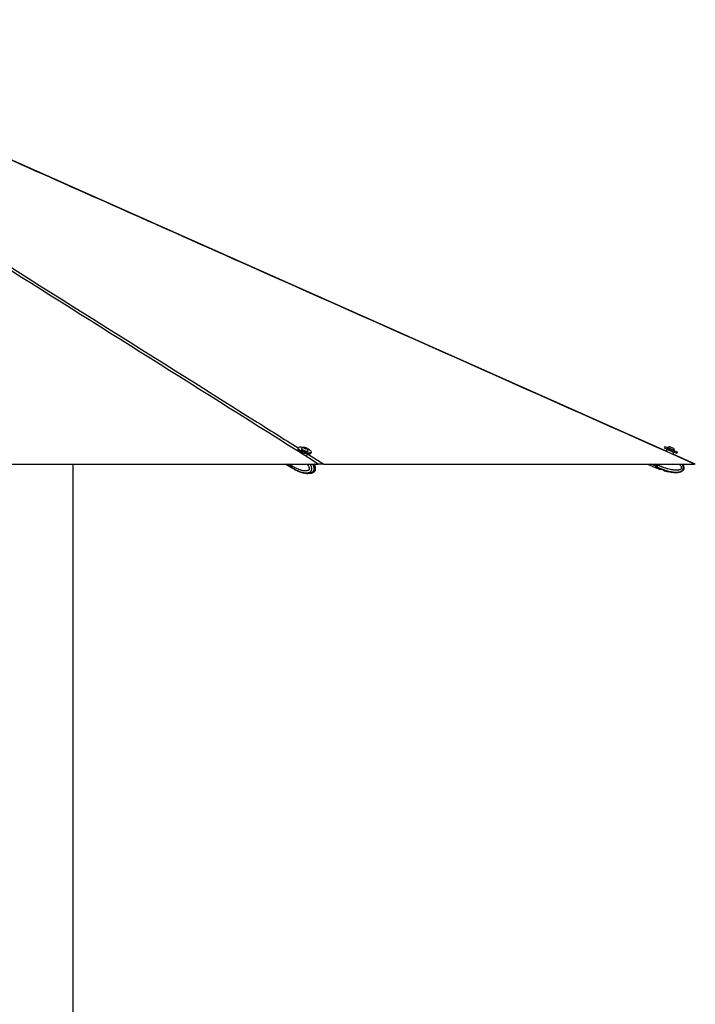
# Model space of a CAD drawing. Header units: millimetres. Extents: x 20 to 26059, y 28 to 17777.
# Tile 46 of 90: x 14146 to 16000, y 5287 to 7988. Entities that reach past the tile are written whole.
import ezdxf

# ---------------------------------------------------------------- set-up
doc = ezdxf.new("R2010")
doc.units = ezdxf.units.MM
doc.header["$LTSCALE"] = 2
doc.layers.add('COMPONENT_GEOMETRY', color=7, linetype='Continuous')
doc.styles.add('SLDTEXTSTYLE0', font='TXT', dxfattribs={"width": 0.75})
doc.dimstyles.new('SLDDIMSTYLE0', dxfattribs={"dimtxt": 150, "dimasz": 6.604, "dimexe": 0, "dimexo": 0.0625, "dimgap": 37.5, "dimtad": 0, "dimtih": 1, "dimtoh": 1, "dimdec": 0, "dimrnd": 1e-09, "dimzin": 12, "dimdsep": 46, "dimtxsty": 'SLDTEXTSTYLE0', "dimsah": 1, "dimcen": 0.09, "dimadec": 0, "dimazin": 3, "dimtfac": 1, "dimtdec": 0, "dimtofl": 0, "dimtmove": 0, "dimatfit": 3, "dimfxl": 1, "dimfrac": 2, "dimtolj": 1, "dimtzin": 12, "dimarcsym": 0})

# ---------------------------------------------------------------- blocks, each defined once
blk = doc.blocks.new('_D_3')
at = {"layer": 'COMPONENT_GEOMETRY', "color": 7}
for p, q in [((14292.5, 6769.1), (14292.5, 4771.6)), ((13992.4, 4741.1), (13946.7, 4741.1)), ((13946.7, 4741.1), (13946.7, 4503)), ((14592.6, 4741.1), (14638.3, 4741.1)), ((14638.3, 4741.1), (14638.3, 4503)), ((13946.7, 4503), (13992.4, 4503)), ((14638.3, 4503), (14592.6, 4503)), ((14292.5, 2281.1), (14292.5, 4278.6)), ((9299, 2281.1), (14298.9, 2281.1))]:
    blk.add_line(p, q, dxfattribs=at)
for points in [[(14292.5, 6769.1), (14291.5, 6762.5), (14293.6, 6762.5)], [(14292.5, 2281.1), (14293.6, 2287.7), (14291.5, 2287.7)]]:
    blk.add_solid(points, dxfattribs=at)
at = {"layer": 'COMPONENT_GEOMETRY', "color": 7, "char_height": 150, "attachment_point": 1, "style": 'SLDTEXTSTYLE0'}
for s, insert in [('7\'4.35"', (13992.4, 4696.3)), ('2244mm', (13883.4, 4471.9))]:
    blk.add_mtext(s, dxfattribs=dict(at, insert=insert))

msp = doc.modelspace()

# ---------------------------------------------------------------- linework, layer by layer
at = {"color": 7, "linetype": 'Continuous', "lineweight": 25}
for p, q in [((14910.51, 6813.15), (14909.52, 6809.94)), ((14919.61, 6811.1), (14919.39, 6810.4)), ((14926.95, 6813.89), (14929.57, 6813.78)), ((14927.4, 6812.74), (14926.95, 6813.89)), ((14930.48, 6811.49), (14927.4, 6812.74)), ((14929.04, 6812.07), (14929.57, 6813.78)), ((14929.57, 6813.78), (14932.65, 6812.53)), ((14933.1, 6811.38), (14930.48, 6811.49)), ((14932.3, 6811.41), (14932.65, 6812.53)), ((14932.65, 6812.53), (14933.1, 6811.38)), ((14937.54, 6804.79), (14937.76, 6805.49)), ((15916.03, 6817.11), (15914.63, 6813.9)), ((15914.63, 6813.9), (15935.92, 6804.58)), ((15916.03, 6817.11), (15937.32, 6807.78)), ((15921.83, 6809.66), (15919.52, 6804.38)), ((15924.85, 6814.07), (15924.55, 6813.38)), ((15924.85, 6814.07), (15942.23, 6806.47)), ((15931.11, 6816.51), (15939.79, 6812.71)), ((15935.92, 6804.58), (15949.07, 6798.82)), ((15937.32, 6807.78), (15950.47, 6802.03)), ((15939.79, 6812.71), (15939.81, 6812.7)), ((15941.95, 6805.76), (15942.26, 6806.45)), ((15942.23, 6806.47), (15942.26, 6806.45)), ((14934.76, 6792.39), (14936.2, 6797.05)), ((14945.44, 6798.84), (14946.43, 6802.05)), ((15938.84, 6796.14), (15941.07, 6801.23)), ((15999.68, 6769.1), (15938.84, 6796.15)), ((15949.07, 6798.82), (15950.47, 6802.03)), ((12510.47, 6769.07), (14965.6, 6769.07)), ((14876.36, 6769.07), (14892.32, 6759.18)), ((14890.52, 6769.07), (14889.51, 6765.81)), ((14890.97, 6769.07), (14889.91, 6765.64)), ((14892.1, 6764.2), (14890.06, 6765.46)), ((14890.46, 6760.97), (14892.41, 6759.77)), ((14892.1, 6764.21), (14893.61, 6769.07)), ((14892.1, 6764.21), (14892.1, 6764.2)), ((14892.41, 6759.77), (14892.53, 6759.68)), ((14892.8, 6758.88), (14894.91, 6757.57)), ((14903.25, 6752.91), (14907.3, 6750.98)), ((14980.62, 6769.07), (15997.57, 6769.07)), ((15868.17, 6769.07), (15889.58, 6759.69)), ((15891.15, 6763.26), (15889.58, 6759.69)), ((15890.13, 6759.45), (15893.25, 6758.09)), ((15893.12, 6767.77), (15891.15, 6763.26)), ((15891.89, 6762.94), (15894.64, 6761.73)), ((15893.69, 6769.07), (15893.12, 6767.77)), ((15894.81, 6761.65), (15893.25, 6758.09)), ((15899.43, 6755.51), (15893.25, 6758.09)), ((15893.35, 6767.67), (15893.9, 6767.43)), ((15893.91, 6769.07), (15893.41, 6767.94)), ((15896.79, 6766.17), (15893.9, 6767.43)), ((15894.64, 6761.73), (15894.81, 6761.65)), ((15896.79, 6766.18), (15898.06, 6769.07)), ((15896.79, 6766.18), (15896.79, 6766.17)), ((15899.86, 6755.41), (15899.51, 6755.49)), ((15899.86, 6755.41), (15903.1, 6755.29)), ((15906.03, 6754.88), (15911.74, 6752.95)), ((15914.23, 6751.54), (15916.73, 6749.74)), ((14910.21, 6749.57), (14911.29, 6749.22)), ((14911.29, 6749.22), (14915.65, 6747.78)), ((14951.87, 6746.41), (14952.2, 6746.6))]:
    msp.add_line(p, q, dxfattribs=at)
at = {"color": 8, "linetype": 'Continuous', "lineweight": 25}
for p, q in [((14933.02, 6796.11), (14933.44, 6797.44)), ((14936.18, 6797), (14980.62, 6769.07)), ((14889.93, 6761.3), (14877.4, 6769.07)), ((14889.51, 6765.81), (14884.25, 6769.07)), ((14890.06, 6765.46), (14891.18, 6769.07)), ((15891.15, 6763.26), (15877.89, 6769.07)), ((15893.12, 6767.77), (15890.17, 6769.07)), ((15892.23, 6765.73), (15892.39, 6765.66)), ((15893.23, 6768.02), (15893.41, 6767.94)), ((15893.96, 6769.07), (15893.35, 6767.67)), ((15893.9, 6767.43), (15894.62, 6769.07))]:
    msp.add_line(p, q, dxfattribs=at)
at = {"color": 7, "linetype": 'Continuous', "lineweight": 25, "flags": 128}
for points in [[(15919.65, 6804.68), (14036.02, 7642.03), (13258.96, 7987.58)], [(14909.52, 6809.94), (14909.45, 6809.48), (14909.79, 6808.29), (14910.81, 6806.96), (14912.47, 6805.52), (14914.71, 6804.05), (14917.44, 6802.58)], [(14924.48, 6814.17), (14921.59, 6814.7), (14918.47, 6815.06), (14915.73, 6815.14), (14913.49, 6814.93), (14911.82, 6814.43), (14910.79, 6813.68), (14910.44, 6812.69), (14910.78, 6811.5), (14911.8, 6810.16), (14913.46, 6808.73), (14915.7, 6807.25), (14918.43, 6805.79)], [(14918.43, 6805.79), (14921.55, 6804.39), (14924.93, 6803.12), (14928.45, 6802.02), (14931.96, 6801.13), (14935.35, 6800.5), (14938.47, 6800.13), (14941.2, 6800.06), (14943.45, 6800.27), (14945.12, 6800.76), (14946.15, 6801.52), (14946.5, 6802.51), (14946.16, 6803.69), (14945.14, 6805.03), (14943.47, 6806.46), (14941.23, 6807.94), (14938.5, 6809.41), (14935.46, 6810.77)], [(14919.39, 6810.4), (14919.37, 6810.03), (14919.82, 6809.15), (14920.91, 6808.15), (14922.56, 6807.11), (14924.65, 6806.11), (14927.02, 6805.22), (14929.5, 6804.5), (14931.91, 6804.02), (14934.06, 6803.79)], [(14919.83, 6811.45), (14919.81, 6811.43), (14919.58, 6810.73), (14920.03, 6809.85), (14921.12, 6808.85), (14922.77, 6807.81), (14924.86, 6806.81), (14927.24, 6805.91), (14929.72, 6805.2), (14932.12, 6804.71), (14934.27, 6804.49)], [(14932.82, 6810.73), (14933.98, 6810.82), (14934.54, 6811.18), (14934.42, 6811.77), (14933.62, 6812.49), (14932.28, 6813.22), (14930.59, 6813.87), (14928.82, 6814.33), (14927.23, 6814.54), (14926.07, 6814.45), (14925.5, 6814.08), (14925.63, 6813.5), (14926.43, 6812.78), (14927.77, 6812.04), (14929.46, 6811.39), (14931.23, 6810.93), (14932.82, 6810.73)], [(14934.06, 6803.79), (14935.79, 6803.85), (14936.98, 6804.19), (14937.54, 6804.78), (14937.54, 6804.79)], [(14934.27, 6804.49), (14936.01, 6804.55), (14937.2, 6804.89), (14937.76, 6805.48), (14937.78, 6805.91)], [(14917.44, 6802.58), (14920.56, 6801.19), (14923.94, 6799.91), (14927.45, 6798.81), (14930.97, 6797.93), (14934.36, 6797.29), (14937.48, 6796.93), (14940.21, 6796.85), (14942.46, 6797.06), (14944.13, 6797.56), (14945.16, 6798.31), (14945.44, 6798.84)], [(14889.91, 6765.64), (14889.91, 6765.63), (14889.92, 6765.6), (14889.95, 6765.56), (14889.99, 6765.51), (14890.06, 6765.46)], [(14889.93, 6761.3), (14891.47, 6759.77), (14892.56, 6759.03)], [(15964.52, 6769.07), (15966.29, 6766.08), (15966.92, 6764.71), (15967.69, 6762.66), (15968.22, 6760.5), (15968.38, 6759.41), (15968.4, 6757.17), (15968.25, 6756.04), (15967.81, 6754.46), (15967.09, 6752.93), (15966.16, 6751.59), (15964.99, 6750.37), (15964.06, 6749.6), (15961.98, 6748.3), (15960.86, 6747.75), (15958.86, 6746.98), (15956.79, 6746.37), (15954.64, 6745.91), (15952.46, 6745.57), (15949.53, 6745.29), (15946.57, 6745.17), (15943.59, 6745.19), (15940.61, 6745.33), (15937.58, 6745.59), (15934.56, 6745.94), (15931.54, 6746.39), (15928.53, 6746.91), (15922.81, 6748.12), (15917.13, 6749.56), (15917.13, 6749.56)]]:
    msp.add_lwpolyline(points, dxfattribs=at)
at = {"color": 7, "linetype": 'Continuous', "lineweight": 25}
for centre, radius, start, end in [((14927.33, 6803.92), 10.63, 93.87392, 134.91376), ((14927.33, 6803.92), 10.63, 10.73746, 51.7773), ((15931.64, 6805.89), 10.63, 92.89799, 129.6955), ((15931.64, 6805.89), 10.63, 3.01874, 39.81625), ((14894.12, 6763.97), 4.96, 158.22892, 212.53658), ((15892.08, 6763.47), 0.561, 163.20005, 250.75748)]:
    msp.add_arc(centre, radius, start, end, dxfattribs=at)
at = {"color": 8, "linetype": 'Continuous', "lineweight": 25}
msp.add_arc((14899.87, 6765.54), 9.39, 218.58625, 238.06475, dxfattribs=at)
at = {"color": 7, "linetype": 'Continuous', "lineweight": 25}
for centre, major_axis, ratio, start_param, end_param in [((15931.45, 6805.45), (9.62, -4.21), 0.0157927, 3.1415927, 6.2831853), ((15931.85, 6806.36), (8.7, -3.81), 0.0174551, 3.1771865, 6.2850224), ((15931.85, 6806.36), (5.04, -2.21), 0.0174551, 3.1414403, 6.2833376), ((14894.24, 6765.51), (3.12, 5.12), 0.6360672, 1.9489599, 2.9115106), ((14904.16, 6777.42), (11.31, 18.58), 0.63517, 2.9111431, 3.1364448), ((15898.31, 6779.61), (8.48, 19.37), 0.0174551, 3.2216958, 3.7498382), ((15898.86, 6779.37), (8.72, 19.92), 0.0169735, 3.1415927, 3.7498382), ((15898.31, 6779.61), (7.32, 16.72), 0.0174551, 3.1415927, 3.7328159), ((15893.27, 6767.71), (2.17, 4.95), 0.0174551, 3.7498382, 4.712389), ((15893.82, 6767.47), (2.41, 5.5), 0.0157096, 3.7498382, 4.712389), ((15893.36, 6767.96), (1.2, 2.75), 0.0174551, 3.7328159, 4.712389)]:
    msp.add_ellipse(centre, major_axis=major_axis, ratio=ratio, start_param=start_param, end_param=end_param, dxfattribs=at)
at = {"color": 8, "linetype": 'Continuous', "lineweight": 25}
for centre, major_axis, start_param, end_param in [((15931.85, 6806.36), (8.7, -3.81), 3.1397556, 3.1771865), ((15898.31, 6779.61), (8.48, 19.37), 3.1410975, 3.2216958)]:
    msp.add_ellipse(centre, major_axis=major_axis, ratio=0.0174551, start_param=start_param, end_param=end_param, dxfattribs=at)
at = {"color": 7, "linetype": 'Continuous', "lineweight": 25}
for points, knots in [([(14965.6, 6769.07), (14676.18, 6951.04), (14241.11, 7224.59), (13660.55, 7589.76), (13304.28, 7813.92), (13093.86, 7946.57), (13028.83, 7987.57)], [0, 0, 0, 0, 0.4481331, 0.6736362, 0.8991393, 1, 1, 1, 1]), ([(15997.57, 6769.07), (15588.21, 6951.04), (14972.87, 7224.59), (14151.56, 7589.76), (13647.47, 7813.92), (13349.41, 7946.57), (13257.29, 7987.57)], [0, 0, 0, 0, 0.4481331, 0.6736362, 0.8991393, 1, 1, 1, 1]), ([(15923.15, 6810.17), (15923.04, 6810.21), (15922.82, 6810.28), (15922.48, 6810.24), (15922.17, 6810.1), (15921.96, 6809.9), (15921.87, 6809.74), (15921.84, 6809.67), (15921.83, 6809.66)], [0, 0, 0, 0, 0.2146235, 0.4292464, 0.643886, 0.8585536, 0.9678136, 1, 1, 1, 1]), ([(15941.07, 6801.23), (15941.07, 6801.25), (15941.1, 6801.32), (15941.15, 6801.5), (15941.16, 6801.78), (15941.05, 6802.11), (15940.85, 6802.39), (15940.65, 6802.5), (15940.55, 6802.55)], [0, 0, 0, 0, 0.0321864, 0.1414464, 0.356114, 0.5707536, 0.7853765, 1, 1, 1, 1]), ([(14892.1, 6764.2), (14892.01, 6763.9), (14891.84, 6763.29), (14891.73, 6762.4), (14891.73, 6761.56), (14891.86, 6760.85), (14892.08, 6760.27), (14892.28, 6759.94), (14892.4, 6759.78), (14892.41, 6759.77)], [0, 0, 0, 0, 0.1727117, 0.3504341, 0.523145, 0.7008597, 0.8420721, 0.9859711, 1, 1, 1, 1]), ([(14894.9, 6757.57), (14897.23, 6756.15), (14899.66, 6754.66), (14902.18, 6753.41), (14902.3, 6753.35)], [0, 0, 0, 0, 0.9545168, 1, 1, 1, 1]), ([(14902.34, 6753.32), (14902.31, 6753.34), (14902.25, 6753.36), (14902.28, 6753.36), (14902.4, 6753.31), (14902.6, 6753.22), (14902.89, 6753.09), (14903.13, 6752.97), (14903.25, 6752.91)], [0, 0, 0, 0, 0.1670415, 0.338809, 0.5058933, 0.6782451, 0.8365005, 1, 1, 1, 1]), ([(14907.3, 6750.98), (14907.55, 6750.87), (14908.05, 6750.63), (14908.99, 6750.17), (14909.72, 6749.81), (14910.12, 6749.62), (14910.21, 6749.57)], [0, 0, 0, 0, 0.29905047, 0.59799049, 0.90149061, 1, 1, 1, 1]), ([(14952.23, 6746.56), (14952.88, 6746.96), (14954.03, 6747.65), (14955.46, 6749.01), (14956.65, 6750.53), (14957.5, 6752.34), (14958.01, 6754.4), (14958.15, 6756.68), (14957.95, 6759.1), (14957.41, 6761.5), (14956.51, 6764.38), (14955.54, 6766.94), (14954.65, 6768.59), (14954.39, 6769.07)], [0, 0, 0, 0, 0.0960309, 0.16963, 0.2419002, 0.3173537, 0.397574, 0.4822171, 0.57446, 0.672103, 0.7645719, 0.9321581, 1, 1, 1, 1]), ([(14980.62, 6769.07), (14980.47, 6769.07), (14979.69, 6769.07), (14977.92, 6769.07), (14974.76, 6769.07), (14970.73, 6769.07), (14967.46, 6769.07), (14965.71, 6769.07), (14965.6, 6769.07)], [0, 0, 0, 0, 0.0530565, 0.2728854, 0.4925364, 0.7381047, 0.9839564, 1, 1, 1, 1]), ([(15889.82, 6760.24), (15889.8, 6760.18), (15889.76, 6760.05), (15889.78, 6759.84), (15889.87, 6759.66), (15890, 6759.52), (15890.09, 6759.47), (15890.13, 6759.45)], [0, 0, 0, 0, 0.2146538, 0.4293071, 0.6439758, 0.8586748, 1, 1, 1, 1]), ([(15890.03, 6760.54), (15889.97, 6760.46), (15889.92, 6760.37), (15889.95, 6760.41), (15889.95, 6760.41)], [0, 0, 0, 0, 0.9441372, 1, 1, 1, 1]), ([(15891.55, 6763.64), (15891.4, 6763.33), (15890.96, 6762.41), (15890.43, 6761.3), (15890.09, 6760.65), (15890.03, 6760.55), (15890.03, 6760.54)], [0, 0, 0, 0, 0.2047419, 0.5940403, 0.9815025, 1, 1, 1, 1]), ([(15896.79, 6766.17), (15896.65, 6765.87), (15896.36, 6765.26), (15895.94, 6764.37), (15895.54, 6763.53), (15895.19, 6762.82), (15894.9, 6762.23), (15894.73, 6761.9), (15894.65, 6761.75), (15894.64, 6761.73)], [0, 0, 0, 0, 0.1727117, 0.3504341, 0.523145, 0.7008597, 0.8420721, 0.9859711, 1, 1, 1, 1]), ([(15899.43, 6755.51), (15899.46, 6755.51), (15899.51, 6755.5), (15899.77, 6755.43), (15899.86, 6755.41)], [0, 0, 0, 0, 0.63506351, 1, 1, 1, 1]), ([(15903.1, 6755.29), (15903.22, 6755.3), (15903.45, 6755.33), (15903.9, 6755.32), (15904.4, 6755.28), (15904.94, 6755.19), (15905.49, 6755.06), (15905.85, 6754.94), (15906.03, 6754.88)], [0, 0, 0, 0, 0.1670415, 0.338809, 0.5058933, 0.6782451, 0.8365005, 1, 1, 1, 1]), ([(15911.74, 6752.95), (15912.07, 6752.84), (15912.72, 6752.6), (15913.54, 6752.14), (15914.01, 6751.78), (15914.19, 6751.59), (15914.23, 6751.54)], [0, 0, 0, 0, 0.2990505, 0.5979905, 0.9014906, 1, 1, 1, 1]), ([(15999.67, 6769.07), (15999.66, 6769.07), (15999.63, 6769.07), (15998.78, 6769.07), (15997.89, 6769.07), (15997.57, 6769.07)], [0, 0, 0, 0, 0.3140899, 0.7519597, 1, 1, 1, 1]), ([(14911.26, 6749.13), (14911.56, 6749), (14912.85, 6748.44), (14914.64, 6747.77), (14916.89, 6746.97), (14919.19, 6746.21), (14923.2, 6745.04), (14929.22, 6743.63), (14934.32, 6743.34), (14937.12, 6743.18)], [0, 0, 0, 0, 0.0371851, 0.1628951, 0.2207154, 0.3085269, 0.4353889, 0.6898251, 1, 1, 1, 1]), ([(14942.51, 6743.68), (14943.19, 6743.73), (14945.5, 6743.89), (14948.73, 6744.83), (14951.07, 6746.07), (14951.84, 6746.48)], [0, 0, 0, 0, 0.216431, 0.7421141, 1, 1, 1, 1]), ([(14950.45, 6745.78), (14950.86, 6745.92), (14951.34, 6746.09), (14951.8, 6746.37), (14951.87, 6746.41)], [0, 0, 0, 0, 0.8509454, 1, 1, 1, 1]), ([(15916.73, 6749.74), (15916.87, 6749.68), (15917.1, 6749.58), (15917.12, 6749.57), (15917.13, 6749.56)], [0, 0, 0, 0, 0.6435761, 1, 1, 1, 1])]:
    msp.add_open_spline(points, degree=3, knots=knots, dxfattribs=at)
at = {"color": 8, "linetype": 'Continuous', "lineweight": 25}
for points, knots in [([(13042.05, 7987.57), (13128.31, 7933.37), (13380.29, 7775.03), (13963.12, 7408.67), (14499.64, 7071.42), (14870.59, 6838.23), (14910.5, 6813.14)], [0, 0, 0, 0, 0.1383598, 0.4042051, 0.9358983, 1, 1, 1, 1]), ([(14934.85, 6769.07), (14935.32, 6768.42), (14936.25, 6767.13), (14937.56, 6765.05), (14938.79, 6762.85), (14939.74, 6760.76), (14940.41, 6758.82), (14940.75, 6757.4), (14940.88, 6756.24), (14940.89, 6755.49), (14940.8, 6754.84), (14940.66, 6754.35), (14940.43, 6753.86), (14940.12, 6753.4), (14939.53, 6752.74), (14938.62, 6752.05), (14937.42, 6751.42), (14936.17, 6750.96), (14934.26, 6750.46), (14931.65, 6750.14), (14928.39, 6750.15), (14925.17, 6750.46), (14921.57, 6751.09), (14917.56, 6752.09), (14912.57, 6753.7), (14907.05, 6755.93), (14901.52, 6758.63), (14896.53, 6761.4), (14893.58, 6763.27), (14892.1, 6764.21)], [0, 0, 0, 0, 0.03105535, 0.06249635, 0.09436646, 0.12650371, 0.14735209, 0.16854579, 0.17828346, 0.18821081, 0.19468386, 0.20137647, 0.20687919, 0.21503985, 0.22340095, 0.24352744, 0.26421753, 0.2843891, 0.30468931, 0.35606915, 0.4080299, 0.45787239, 0.50788723, 0.57828453, 0.64890173, 0.748163, 0.84777557, 0.92382861, 1, 1, 1, 1]), ([(14892.53, 6759.68), (14892.53, 6759.68), (14894.02, 6758.7), (14897.04, 6756.82), (14902.16, 6753.92), (14907.93, 6751.06), (14913.75, 6748.66), (14919.04, 6746.91), (14923.33, 6745.81), (14927.22, 6745.11), (14930.77, 6744.74), (14934.43, 6744.71), (14937.46, 6745.07), (14939.74, 6745.66), (14941.39, 6746.27), (14943.09, 6747.17), (14944.52, 6748.3), (14945.58, 6749.52), (14946.28, 6750.61), (14946.84, 6751.86), (14947.26, 6753.25), (14947.49, 6754.84), (14947.51, 6756.5), (14947.32, 6758.45), (14946.83, 6760.67), (14945.63, 6764.12), (14944.26, 6766.97), (14943, 6768.79), (14942.81, 6769.07)], [0, 0, 0, 0, 0.0000013, 0.0683387, 0.1367807, 0.2290431, 0.3216199, 0.3878634, 0.4542992, 0.5022853, 0.5504216, 0.602404, 0.6548683, 0.6774248, 0.7001088, 0.7272341, 0.7549713, 0.770824, 0.7870087, 0.8008964, 0.8172622, 0.8341986, 0.8515604, 0.8693474, 0.8960814, 0.9234104, 0.9882906, 1, 1, 1, 1]), ([(14949.66, 6769.07), (14949.86, 6768.69), (14950.68, 6767.12), (14951.56, 6764.99), (14952.38, 6762.52), (14952.87, 6760.67), (14953.2, 6758.88), (14953.38, 6757.04), (14953.4, 6755.54), (14953.25, 6753.88), (14952.97, 6752.44), (14952.47, 6750.93), (14951.79, 6749.56), (14951.04, 6748.47), (14950.07, 6747.34), (14949.08, 6746.47), (14947.84, 6745.63), (14946.62, 6744.96), (14945.14, 6744.36), (14943.63, 6743.9), (14941.92, 6743.53), (14940.01, 6743.28), (14938.35, 6743.17), (14937.38, 6743.19), (14937.1, 6743.2)], [0, 0, 0, 0, 0.03210338, 0.13459344, 0.16903202, 0.21944338, 0.27047095, 0.29566414, 0.34691353, 0.37312665, 0.41074688, 0.44946344, 0.48708388, 0.52564955, 0.55333844, 0.60969361, 0.63832383, 0.6874465, 0.73696075, 0.78735089, 0.83793169, 0.90552803, 0.97334754, 1, 1, 1, 1]), ([(14952.2, 6746.6), (14952.56, 6746.8), (14953.48, 6747.31), (14954.64, 6748.33), (14955.65, 6749.54), (14956.32, 6750.63), (14956.88, 6751.88), (14957.3, 6753.27), (14957.54, 6754.86), (14957.6, 6756.52), (14957.47, 6758.47), (14957.09, 6760.69), (14956.14, 6764.14), (14955.05, 6766.99), (14954.03, 6768.8), (14953.88, 6769.07)], [0, 0, 0, 0, 0.06244254, 0.15788765, 0.21243715, 0.26812948, 0.31591758, 0.37223297, 0.43051177, 0.49025458, 0.55146042, 0.64345305, 0.73749331, 0.96074872, 1, 1, 1, 1]), ([(15894.81, 6761.65), (15894.81, 6761.65), (15896.74, 6760.67), (15900.64, 6758.79), (15907.29, 6755.89), (15914.78, 6753.03), (15922.37, 6750.64), (15929.29, 6748.89), (15934.91, 6747.8), (15940.01, 6747.1), (15944.69, 6746.73), (15949.53, 6746.7), (15953.55, 6747.06), (15956.6, 6747.65), (15958.81, 6748.26), (15961.11, 6749.17), (15963.06, 6750.3), (15964.52, 6751.52), (15965.5, 6752.61), (15966.29, 6753.86), (15966.88, 6755.25), (15967.22, 6756.84), (15967.27, 6758.5), (15967.05, 6760.45), (15966.43, 6762.66), (15965.14, 6765.73), (15963.71, 6767.75), (15962.79, 6769.07)], [0, 0, 0, 0, 0.0000013, 0.070173, 0.1404522, 0.2351911, 0.3302529, 0.3982744, 0.4664935, 0.5157677, 0.565196, 0.6185738, 0.6724463, 0.6956083, 0.7189012, 0.7467546, 0.7752364, 0.7915145, 0.8081337, 0.8223941, 0.8391992, 0.8565902, 0.8744181, 0.8926826, 0.9201341, 0.9481967, 1, 1, 1, 1]), ([(15955.99, 6769.07), (15956.56, 6768.4), (15957.71, 6767.04), (15959.27, 6764.84), (15960.5, 6762.76), (15961.35, 6760.82), (15961.77, 6759.4), (15961.92, 6758.24), (15961.91, 6757.49), (15961.78, 6756.85), (15961.58, 6756.35), (15961.26, 6755.86), (15960.83, 6755.4), (15960.02, 6754.74), (15958.79, 6754.05), (15957.17, 6753.42), (15955.49, 6752.96), (15952.92, 6752.46), (15949.41, 6752.13), (15945.05, 6752.14), (15940.74, 6752.45), (15935.93, 6753.08), (15930.59, 6754.07), (15923.94, 6755.68), (15916.6, 6757.91), (15909.26, 6760.61), (15902.65, 6763.38), (15898.75, 6765.24), (15896.79, 6766.18)], [0, 0, 0, 0, 0.0317016, 0.0646186, 0.0978115, 0.1193446, 0.1412345, 0.151292, 0.1615455, 0.1682312, 0.1751436, 0.1808271, 0.1892558, 0.1978915, 0.2186791, 0.2400488, 0.260883, 0.28185, 0.3349176, 0.3885851, 0.4400648, 0.4917225, 0.5644322, 0.637369, 0.7398908, 0.8427754, 0.9213266, 1, 1, 1, 1])]:
    msp.add_open_spline(points, degree=3, knots=knots, dxfattribs=at)

# ---------------------------------------------------------------- dimensions: what is measured, and where the dimension line sits
at = {"layer": 'COMPONENT_GEOMETRY', "color": 7}
dim = msp.add_linear_dim(base=(14292.54, 2281.06), p1=(15999.75, 6769.07), p2=(9296.46, 2281.06), angle=90, dimstyle='SLDDIMSTYLE0', dxfattribs=at)
dim.commit()
dim.dimension.update_dxf_attribs({"geometry": '_D_3', "text_midpoint": (14292.54, 4525.06), "dimtype": 160})

doc.saveas('drawing.dxf')
